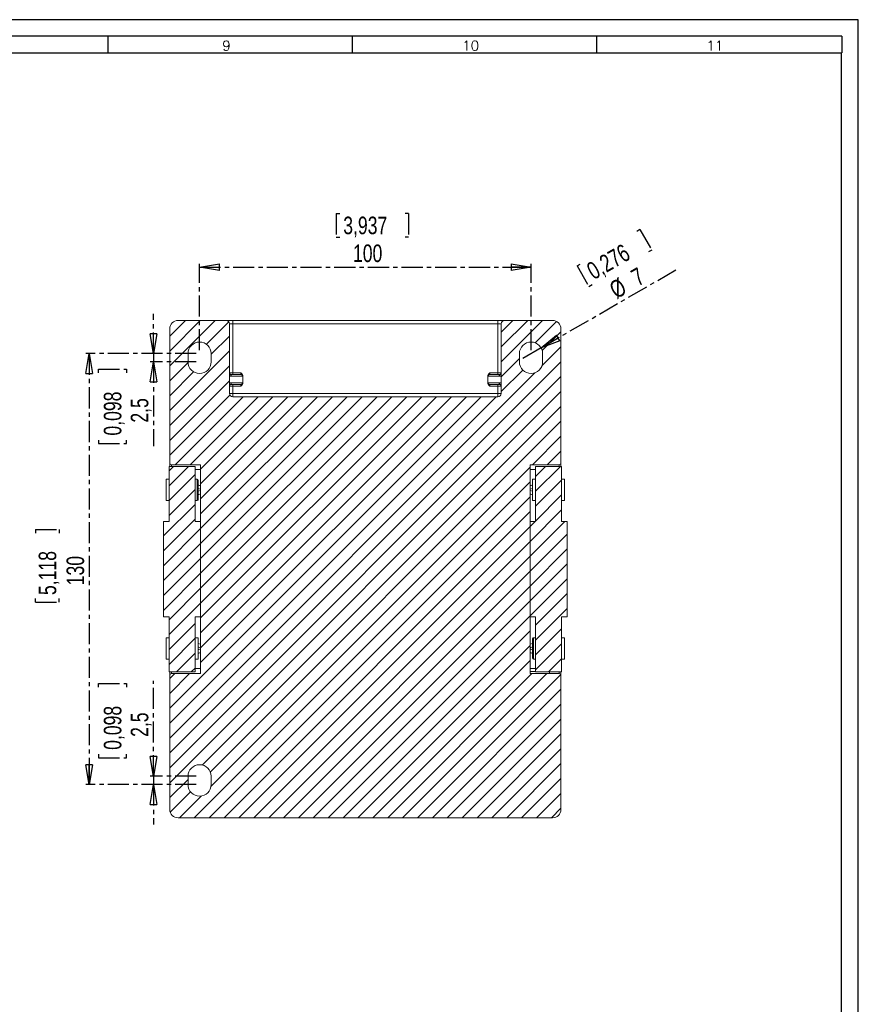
# Model space of a CAD drawing. Header units: millimetres. Extents: x 0 to 841, y 0 to 594.
# Tile 12 of 12: x 588 to 841, y 297 to 594. Entities that reach past the tile are written whole.
import ezdxf

# ---------------------------------------------------------------- set-up
doc = ezdxf.new("R2010")
doc.units = ezdxf.units.MM
doc.linetypes.add('CENTER', pattern=[10.16, 6.35, -1.27, 1.27, -1.27])
doc.layers.add('CENTRO', color=7, linetype='CENTER')
doc.layers.add('FORMATO', color=7, linetype='Continuous')
doc.styles.add('SLDTEXTSTYLE0', font='ROMANS')
doc.styles.add('SLDTEXTSTYLE3', font='TXT', dxfattribs={"width": 0.75})
doc.dimstyles.new('SLDDIMSTYLE0', dxfattribs={"dimtxt": 5.291667, "dimasz": 6, "dimexe": 0, "dimexo": 0.0625, "dimgap": 1.322917, "dimtad": 1, "dimdec": 1, "dimrnd": 1e-09, "dimzin": 12, "dimdsep": 46, "dimtxsty": 'SLDTEXTSTYLE3', "dimblk1": 'CLOSED', "dimblk2": 'CLOSED', "dimsah": 1, "dimcen": 0.09, "dimadec": 0, "dimazin": 3, "dimtfac": 1, "dimtdec": 1, "dimtofl": 0, "dimtmove": 0, "dimatfit": 3, "dimldrblk": 'CLOSED', "dimfxl": 0, "dimfrac": 2, "dimtolj": 1, "dimtzin": 12, "dimarcsym": 0})
doc.dimstyles.new('SLDDIMSTYLE1', dxfattribs={"dimtxt": 5.291667, "dimasz": 6, "dimexe": 0, "dimexo": 0.0625, "dimgap": 1.322917, "dimtad": 1, "dimdec": 1, "dimrnd": 1e-09, "dimzin": 12, "dimdsep": 46, "dimtxsty": 'SLDTEXTSTYLE3', "dimblk1": 'CLOSED', "dimblk2": 'CLOSED', "dimsah": 1, "dimcen": 0.09, "dimadec": 0, "dimazin": 3, "dimtfac": 1, "dimtdec": 1, "dimtmove": 0, "dimatfit": 0, "dimldrblk": 'CLOSED', "dimfxl": 0, "dimfrac": 2, "dimtolj": 1, "dimtzin": 12, "dimarcsym": 0})
doc.dimstyles.new('SLDDIMSTYLE2', dxfattribs={"dimtxt": 5.291667, "dimasz": 6, "dimexe": 0, "dimexo": 0.0625, "dimgap": 1.322917, "dimtad": 1, "dimdec": 1, "dimrnd": 1e-09, "dimzin": 12, "dimdsep": 46, "dimtxsty": 'SLDTEXTSTYLE3', "dimblk1": 'NONE', "dimblk2": 'CLOSED', "dimsah": 1, "dimcen": 0, "dimadec": 0, "dimazin": 3, "dimtfac": 1, "dimtdec": 1, "dimtmove": 0, "dimatfit": 3, "dimldrblk": 'NONE', "dimfxl": 0, "dimfrac": 2, "dimtolj": 1, "dimtzin": 12, "dimarcsym": 0})

# ---------------------------------------------------------------- blocks, each defined once
blk = doc.blocks.new('_CLOSED')
at = {"color": 0, "linetype": 'ByBlock', "lineweight": -2}
for p, q in [((-1, 0.166667), (0, 0)), ((-1, 0.166667), (-1, -0.166667)), ((0, 0), (-1, -0.166667)), ((0, 0), (-1, 0))]:
    blk.add_line(p, q, dxfattribs=at)
blk = doc.blocks.new('_D_7')
at = {"layer": 'CENTRO', "color": 7}
for p, q in [((683.45, 535.54), (683.45, 528.4)), ((683.45, 535.54), (684.52, 535.54)), ((705.32, 535.54), (704.25, 535.54)), ((705.32, 535.54), (705.32, 528.4)), ((683.45, 528.4), (684.52, 528.4)), ((705.32, 528.4), (704.25, 528.4)), ((642.25, 494.27), (642.25, 520.37)), ((742.25, 494.27), (742.25, 520.37)), ((642.25, 519.37), (742.25, 519.37))]:
    blk.add_line(p, q, dxfattribs=at)
at = {"layer": 'CENTRO', "color": 7, "xscale": 6, "yscale": 6, "rotation": 180.0000000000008}
blk.add_blockref('_CLOSED', (642.25, 519.37, 8.77), dxfattribs=at)
at = {"layer": 'CENTRO', "color": 7, "xscale": 6, "yscale": 6}
blk.add_blockref('_CLOSED', (742.25, 519.37, 8.77), dxfattribs=at)
at = {"layer": 'CENTRO', "color": 7, "char_height": 5.292, "attachment_point": 1, "style": 'SLDTEXTSTYLE3'}
for s, insert in [('3,937', (685.59, 534.59)), ('100', (688.53, 526.19))]:
    blk.add_mtext(s, dxfattribs=dict(at, insert=insert))
blk = doc.blocks.new('_D_8')
at = {"layer": 'CENTRO', "color": 7}
for p, q in [((775.1, 530.67), (774.17, 530.14)), ((775.1, 530.67), (778.67, 524.49)), ((778.67, 524.49), (777.74, 523.95)), ((756.16, 519.74), (757.09, 520.27)), ((745.28, 495.02), (785.94, 518.5)), ((756.16, 519.74), (759.73, 513.55)), ((759.73, 513.55), (760.66, 514.09)), ((745.28, 495.02), (739.22, 491.52))]:
    blk.add_line(p, q, dxfattribs=at)
at = {"layer": 'CENTRO', "color": 7, "xscale": 6, "yscale": 6, "rotation": 210.0000000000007}
blk.add_blockref('_CLOSED', (745.28, 495.02, 8.77), dxfattribs=at)
at = {"layer": 'CENTRO', "color": 7, "attachment_point": 1, "rotation": 30, "style": 'SLDTEXTSTYLE3'}
for s, insert, char_height in [('0,276', (758.49, 519.98), 5.292), ('7', (771.89, 518.02), 5.29), ('%%c', (765.34, 514.24), 5.292)]:
    blk.add_mtext(s, dxfattribs=dict(at, insert=insert, char_height=char_height))
blk = doc.blocks.new('_NONE')
blk = doc.blocks.new('_D_9')
at = {"layer": 'CENTRO', "color": 7}
for p, q in [((641.25, 493.27), (607.92, 493.27)), ((608.92, 493.27), (608.92, 363.27)), ((592.74, 440.18), (599.89, 440.18)), ((592.74, 440.18), (592.74, 439.11)), ((599.89, 440.18), (599.89, 439.11)), ((592.74, 418.31), (592.74, 419.38)), ((599.89, 418.31), (599.89, 419.38)), ((592.74, 418.31), (599.89, 418.31)), ((641.25, 363.27), (607.92, 363.27))]:
    blk.add_line(p, q, dxfattribs=at)
at = {"layer": 'CENTRO', "color": 7, "xscale": 6, "yscale": 6}
for p, rotation in [((608.92, 493.27, 8.77), 90.0000000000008), ((608.92, 363.27, 8.77), 270.0000000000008)]:
    blk.add_blockref('_CLOSED', p, dxfattribs=dict(at, rotation=rotation))
at = {"layer": 'CENTRO', "color": 7, "char_height": 5.292, "attachment_point": 1, "rotation": 90, "style": 'SLDTEXTSTYLE3'}
for s, insert in [('5,118', (593.7, 420.45)), ('130', (602.1, 423.39))]:
    blk.add_mtext(s, dxfattribs=dict(at, insert=insert))
blk = doc.blocks.new('_D_10')
at = {"layer": 'CENTRO'}
for p, q in [((628.3, 493.27), (628.3, 505.27)), ((641.25, 493.27), (627.3, 493.27)), ((628.3, 493.27), (628.3, 490.77)), ((641.25, 490.77), (627.3, 490.77)), ((628.3, 490.77), (628.3, 465.34)), ((611.77, 487.49), (611.77, 488.56)), ((611.77, 488.56), (620.18, 488.56)), ((620.18, 488.56), (620.18, 487.49)), ((611.77, 467.21), (611.77, 466.14)), ((620.18, 466.14), (620.18, 467.21)), ((611.77, 466.14), (620.18, 466.14))]:
    blk.add_line(p, q, dxfattribs=at)
at = {"layer": 'CENTRO', "xscale": 6, "yscale": 6}
for p, rotation in [((628.3, 493.27, 8.77), 270.0000000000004), ((628.3, 490.77, 8.77), 90.0000000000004)]:
    blk.add_blockref('_CLOSED', p, dxfattribs=dict(at, rotation=rotation))
at = {"layer": 'CENTRO', "char_height": 5.292, "attachment_point": 1, "rotation": 90, "style": 'SLDTEXTSTYLE3'}
for s, insert in [('0,098', (613.35, 468.55)), ('2,5', (621.48, 472.46))]:
    blk.add_mtext(s, dxfattribs=dict(at, insert=insert))
blk = doc.blocks.new('_D_11')
at = {"layer": 'CENTRO'}
for p, q in [((611.77, 392.68), (611.77, 393.75)), ((611.77, 393.75), (620.18, 393.75)), ((620.18, 393.75), (620.18, 392.68)), ((628.3, 365.77), (628.3, 394.56)), ((611.77, 372.41), (611.77, 371.33)), ((611.77, 371.33), (620.18, 371.33)), ((620.18, 371.33), (620.18, 372.41)), ((641.25, 365.77), (627.3, 365.77)), ((628.3, 365.77), (628.3, 363.27)), ((641.25, 363.27), (627.3, 363.27)), ((628.3, 363.27), (628.3, 351.27))]:
    blk.add_line(p, q, dxfattribs=at)
at = {"layer": 'CENTRO', "xscale": 6, "yscale": 6}
for p, rotation in [((628.3, 365.77, 8.77), 270.000000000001), ((628.3, 363.27, 8.77), 90.00000000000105)]:
    blk.add_blockref('_CLOSED', p, dxfattribs=dict(at, rotation=rotation))
at = {"layer": 'CENTRO', "char_height": 5.292, "attachment_point": 1, "rotation": 90, "style": 'SLDTEXTSTYLE3'}
for s, insert in [('0,098', (613.35, 373.75)), ('2,5', (621.48, 377.66))]:
    blk.add_mtext(s, dxfattribs=dict(at, insert=insert))

msp = doc.modelspace()

# ---------------------------------------------------------------- hatches: boundary and pattern name
at = {"linetype": 'Continuous', "lineweight": 0}
h = msp.add_hatch(dxfattribs=at)
h.set_pattern_fill('ANSI31', style=0)
edge = h.paths.add_edge_path(flags=0)
edge.add_arc((732.25, 481.27), 1, 270, 360, ccw=False)
edge.add_line((732.25, 480.27), (652.25, 480.27))
edge.add_arc((652.25, 481.27), 1, 180, 270, ccw=False)
edge.add_line((651.25, 481.27), (651.25, 502.27))
edge.add_arc((650.25, 502.27), 1, 0, 89.9999)
edge.add_line((650.25, 503.27), (635.75, 503.27))
edge.add_arc((635.75, 500.77), 2.5, 90, 180)
edge.add_line((633.25, 500.77), (633.25, 460.27))
edge.add_arc((633.75, 460.27), 0.5, 180, 270)
edge.add_line((633.75, 459.77), (642.55, 459.77))
edge.add_line((642.55, 459.77), (642.55, 396.77))
edge.add_line((642.55, 396.77), (633.75, 396.77))
edge.add_arc((633.75, 396.27), 0.5, 90, 180)
edge.add_line((633.25, 396.27), (633.25, 355.77))
edge.add_arc((635.75, 355.77), 2.5, 180, 270)
edge.add_line((635.75, 353.27), (748.75, 353.27))
edge.add_arc((748.75, 355.77), 2.5, 270, 360)
edge.add_line((751.25, 355.77), (751.25, 396.27))
edge.add_arc((750.75, 396.27), 0.5, 0, 90)
edge.add_line((750.75, 396.77), (741.95, 396.77))
edge.add_line((741.95, 396.77), (741.95, 459.77))
edge.add_line((741.95, 459.77), (750.75, 459.77))
edge.add_arc((750.75, 460.27), 0.5, 270, 360)
edge.add_line((751.25, 460.27), (751.25, 500.77))
edge.add_arc((748.75, 500.77), 2.5, 360, 450)
edge.add_line((748.75, 503.27), (734.25, 503.27))
edge.add_arc((734.25, 502.27), 1, 90.0001, 180)
edge.add_line((733.25, 502.27), (733.25, 481.27))
edge = h.paths.add_edge_path(flags=0)
edge.add_arc((642.25, 490.77), 3.5, -180, 0, ccw=False)
edge.add_line((638.75, 490.77), (638.75, 493.27))
edge.add_arc((642.25, 493.27), 3.5, 0, 180, ccw=False)
edge.add_line((645.75, 493.27), (645.75, 490.77))
edge = h.paths.add_edge_path(flags=0)
edge.add_arc((642.25, 365.77), 3.5, 0, 180, ccw=False)
edge.add_line((645.75, 365.77), (645.75, 363.27))
edge.add_arc((642.25, 363.27), 3.5, -180, 0, ccw=False)
edge.add_line((638.75, 363.27), (638.75, 365.77))
edge = h.paths.add_edge_path(flags=0)
edge.add_arc((742.25, 490.77), 3.5, -180, 0, ccw=False)
edge.add_line((738.75, 490.77), (738.75, 493.27))
edge.add_arc((742.25, 493.27), 3.5, 0, 180, ccw=False)
edge.add_line((745.75, 493.27), (745.75, 490.77))
h = msp.add_hatch(dxfattribs=at)
h.set_pattern_fill('ANSI31', style=0)
h.paths.add_polyline_path([(642.55, 442.65), (640.88, 442.65), (640.88, 459.27), (633.02, 459.27), (633.02, 442.65), (631.35, 442.65), (631.35, 413.9), (633.02, 413.9), (633.02, 397.27), (640.88, 397.27), (640.88, 413.9), (642.55, 413.9)], flags=0)
h = msp.add_hatch(dxfattribs=at)
h.set_pattern_fill('ANSI31', style=0)
h.paths.add_polyline_path([(741.95, 413.9), (743.62, 413.9), (743.62, 397.27), (751.48, 397.27), (751.48, 413.9), (753.15, 413.9), (753.15, 442.65), (751.48, 442.65), (751.48, 459.27), (743.62, 459.27), (743.62, 442.65), (741.95, 442.65)], flags=0)

# ---------------------------------------------------------------- linework, layer by layer
at = {"color": 7, "linetype": 'Continuous', "lineweight": 15}
for p, q in [((635.75, 503.27), (650.25, 503.27)), ((650.25, 503.27), (652.25, 503.27)), ((651.25, 481.27), (651.25, 502.27)), ((651.25, 502.27), (652.25, 502.27)), ((652.25, 503.27), (652.25, 502.27)), ((652.25, 503.27), (732.25, 503.27)), ((652.25, 487.47), (652.25, 502.27)), ((652.25, 502.27), (732.25, 502.27)), ((732.25, 503.27), (732.25, 502.27)), ((732.25, 503.27), (734.25, 503.27)), ((732.25, 502.27), (732.25, 487.47)), ((732.25, 502.27), (733.25, 502.27)), ((733.25, 481.27), (733.25, 502.27)), ((734.25, 503.27), (748.75, 503.27)), ((633.25, 460.27), (633.25, 500.77)), ((751.25, 500.77), (751.25, 460.27)), ((638.75, 493.27), (638.75, 490.77)), ((645.75, 490.77), (645.75, 493.27)), ((738.75, 490.77), (738.75, 493.27)), ((745.75, 493.27), (745.75, 490.77)), ((652.25, 487.47), (651.25, 487.47)), ((652.25, 486.97), (652.25, 487.47)), ((654.71, 487.47), (652.25, 487.47)), ((732.25, 487.47), (729.78, 487.47)), ((732.25, 487.47), (732.25, 486.97)), ((733.25, 487.47), (732.25, 487.47)), ((655.21, 486.47), (651.82, 486.47)), ((651.82, 484.47), (655.21, 484.47)), ((654.81, 486.95), (654.71, 486.97)), ((655.25, 484.34), (655.25, 486.61)), ((729.25, 486.6), (729.25, 484.34)), ((732.68, 486.47), (729.29, 486.47)), ((729.29, 484.47), (732.68, 484.47)), ((729.68, 486.95), (729.78, 486.97)), ((651.25, 483.47), (652.25, 483.47)), ((652.25, 483.47), (652.25, 483.97)), ((652.25, 481.27), (652.25, 483.47)), ((652.25, 483.47), (654.71, 483.47)), ((732.25, 481.27), (652.25, 481.27)), ((654.81, 483.99), (654.71, 483.97)), ((729.68, 483.99), (729.78, 483.97)), ((729.78, 483.47), (732.25, 483.47)), ((732.25, 483.97), (732.25, 483.47)), ((732.25, 483.47), (732.25, 481.27)), ((732.25, 483.47), (733.25, 483.47)), ((732.25, 481.27), (732.25, 480.27)), ((652.25, 480.27), (732.25, 480.27)), ((633.02, 442.65), (633.02, 459.27)), ((640.88, 459.27), (633.02, 459.27)), ((633.25, 459.27), (633.25, 460.27)), ((642.55, 459.77), (633.75, 459.77)), ((640.88, 459.27), (640.88, 442.65)), ((642.55, 459.77), (642.55, 396.77)), ((741.95, 459.77), (741.95, 396.77)), ((741.95, 459.77), (750.75, 459.77)), ((743.62, 442.65), (743.62, 459.27)), ((743.62, 459.27), (751.48, 459.27)), ((751.25, 460.27), (751.25, 459.27)), ((751.48, 459.27), (751.48, 442.65)), ((633.02, 455.39), (632.12, 455.39)), ((632.12, 448.97), (632.12, 455.39)), ((641.53, 455.39), (640.88, 455.39)), ((641.78, 455.14), (641.78, 449.22)), ((743.62, 455.39), (742.72, 455.39)), ((742.72, 455.39), (742.72, 448.97)), ((752.38, 455.39), (751.48, 455.39)), ((752.38, 455.39), (752.38, 448.97)), ((642.55, 453.44), (641.78, 453.7)), ((642.55, 453.43), (641.78, 453.64)), ((642.55, 452.34), (641.78, 452.6)), ((642.55, 452.03), (641.78, 451.76)), ((742.72, 453.7), (741.95, 453.44)), ((741.95, 453.43), (742.72, 453.64)), ((741.95, 452.34), (742.72, 452.6)), ((741.95, 452.03), (742.72, 451.76)), ((632.12, 448.97), (633.02, 448.97)), ((640.88, 448.97), (641.53, 448.97)), ((641.78, 450.66), (642.55, 450.93)), ((642.55, 450.93), (641.78, 450.72)), ((741.95, 450.93), (742.72, 450.66)), ((741.95, 450.93), (742.72, 450.72)), ((742.72, 448.97), (743.62, 448.97)), ((751.48, 448.97), (752.38, 448.97)), ((631.35, 442.65), (631.35, 413.9)), ((631.35, 442.65), (633.02, 442.65)), ((642.55, 442.65), (640.88, 442.65)), ((642.55, 413.9), (642.55, 442.65)), ((743.62, 442.65), (741.95, 442.65)), ((741.95, 442.65), (741.95, 413.9)), ((751.48, 442.65), (753.15, 442.65)), ((753.15, 413.9), (753.15, 442.65)), ((633.02, 413.9), (631.35, 413.9)), ((633.02, 397.27), (633.02, 413.9)), ((640.88, 413.9), (642.55, 413.9)), ((640.88, 413.9), (640.88, 397.27)), ((741.95, 413.9), (743.62, 413.9)), ((743.62, 397.27), (743.62, 413.9)), ((751.48, 413.9), (751.48, 397.27)), ((753.15, 413.9), (751.48, 413.9)), ((633.02, 407.57), (632.12, 407.57)), ((632.12, 401.15), (632.12, 407.57)), ((641.78, 407.57), (640.88, 407.57)), ((641.78, 401.15), (641.78, 407.57)), ((742.72, 401.4), (742.72, 407.32)), ((743.62, 407.57), (742.97, 407.57)), ((752.38, 407.57), (751.48, 407.57)), ((752.38, 407.57), (752.38, 401.15)), ((642.55, 405.62), (641.78, 405.88)), ((642.55, 405.61), (641.78, 405.82)), ((642.55, 404.52), (641.78, 404.78)), ((642.55, 404.21), (641.78, 403.94)), ((742.72, 405.88), (741.95, 405.62)), ((741.95, 405.61), (742.72, 405.82)), ((741.95, 404.52), (742.72, 404.78)), ((741.95, 404.21), (742.72, 403.94)), ((632.12, 401.15), (633.02, 401.15)), ((640.88, 401.15), (641.78, 401.15)), ((641.78, 402.84), (642.55, 403.11)), ((642.55, 403.11), (641.78, 402.9)), ((741.95, 403.11), (742.72, 402.84)), ((741.95, 403.11), (742.72, 402.9)), ((742.97, 401.15), (743.62, 401.15)), ((751.48, 401.15), (752.38, 401.15)), ((640.88, 397.27), (633.02, 397.27)), ((633.25, 396.27), (633.25, 397.27)), ((633.25, 355.77), (633.25, 396.27)), ((633.75, 396.77), (642.55, 396.77)), ((741.95, 397.34), (743.62, 397.34)), ((750.75, 396.77), (741.95, 396.77)), ((743.62, 397.27), (751.48, 397.27)), ((747.83, 397.27), (747.83, 396.77)), ((751.25, 397.27), (751.25, 396.27)), ((751.25, 396.27), (751.25, 355.77)), ((638.75, 363.27), (638.75, 365.77)), ((645.75, 365.77), (645.75, 363.27)), ((748.75, 353.27), (635.75, 353.27))]:
    msp.add_line(p, q, dxfattribs=at)
at = {"color": 8, "linetype": 'Continuous', "lineweight": 15}
for p, q in [((633.75, 459.27), (633.75, 459.77)), ((642.55, 458.27), (640.88, 458.27)), ((741.95, 458.27), (743.62, 458.27)), ((750.75, 459.77), (750.75, 459.27)), ((641.53, 448.97), (641.53, 455.39)), ((742.97, 407.57), (742.97, 401.15)), ((640.88, 398.27), (642.55, 398.27)), ((741.95, 398.27), (743.62, 398.27)), ((633.75, 396.77), (633.75, 397.27)), ((750.75, 397.27), (750.75, 396.77))]:
    msp.add_line(p, q, dxfattribs=at)
at = {"color": 7, "linetype": 'Continuous', "lineweight": 15}
for centre, radius, start, end in [((635.75, 500.77), 2.5, 90, 180), ((650.25, 502.27), 1, 0, 89.9999), ((734.25, 502.27), 1, 90.0001, 180), ((748.75, 500.77), 2.5, 360, 90), ((642.25, 493.27), 3.5, 360, 180), ((742.25, 493.27), 3.5, 360, 180), ((642.25, 490.77), 3.5, 180, 0), ((742.25, 490.77), 3.5, 180, 0), ((652.25, 481.27), 1, 180, 270), ((732.25, 481.27), 1, 270, 360), ((633.75, 460.27), 0.5, 180, 270), ((750.75, 460.27), 0.5, 270, 360), ((641.53, 455.14), 0.25, 0, 90), ((641.53, 449.22), 0.25, 270, 0), ((742.97, 407.32), 0.25, 90, 180), ((742.97, 401.4), 0.25, 180, 270), ((633.75, 396.27), 0.5, 90, 180), ((750.75, 396.27), 0.5, 0, 90), ((642.25, 365.77), 3.5, 360, 180), ((642.25, 363.27), 3.5, 180, 0), ((635.75, 355.77), 2.5, 180, 270), ((748.75, 355.77), 2.5, 270, 0)]:
    msp.add_arc(centre, radius, start, end, dxfattribs=at)
for points, knots in [([(651.25, 487.47), (651.25, 487.44), (651.25, 487.38), (651.28, 487.28), (651.34, 487.18), (651.43, 487.08), (651.54, 487.01), (651.66, 486.98), (651.73, 486.97), (651.75, 486.97)], [0.2213335, 0.2213335, 0.2213335, 0.2213335, 0.2805342, 0.3548535, 0.4364153, 0.5253107, 0.6235985, 0.7340145, 0.7812465, 0.7812465, 0.7812465, 0.7812465]), ([(655.25, 486.61), (655.25, 486.63), (655.25, 486.69), (655.23, 486.77), (655.21, 486.84), (655.18, 486.92), (655.14, 486.99), (655.1, 487.06), (655.05, 487.12), (655, 487.19), (654.94, 487.24), (654.88, 487.31), (654.8, 487.39), (654.74, 487.44), (654.71, 487.47)], [0, 0, 0, 0, 0.077333, 0.154518, 0.231597, 0.308581, 0.385503, 0.462407, 0.539351, 0.616308, 0.693076, 0.769634, 0.884468, 1, 1, 1, 1]), ([(729.78, 487.47), (729.75, 487.44), (729.68, 487.36), (729.57, 487.26), (729.46, 487.14), (729.37, 487.02), (729.3, 486.89), (729.26, 486.75), (729.25, 486.65), (729.25, 486.6)], [0, 0, 0, 0, 0.14608, 0.291438, 0.437378, 0.583518, 0.72957, 0.864608, 1, 1, 1, 1]), ([(732.75, 486.97), (732.76, 486.97), (732.81, 486.97), (732.9, 486.99), (733.02, 487.04), (733.11, 487.11), (733.17, 487.2), (733.22, 487.3), (733.24, 487.39), (733.25, 487.45), (733.25, 487.47)], [0.2188851, 0.2188851, 0.2188851, 0.2188851, 0.2371602, 0.3361932, 0.4249543, 0.5062186, 0.583339, 0.6570242, 0.7265156, 0.7787922, 0.7787922, 0.7787922, 0.7787922]), ([(651.82, 486.47), (651.79, 486.47), (651.72, 486.47), (651.62, 486.48), (651.51, 486.51), (651.38, 486.54), (651.29, 486.58), (651.25, 486.6)], [0, 0, 0, 0, 0.167383, 0.333775, 0.500165, 0.750669, 1, 1, 1, 1]), ([(651.25, 484.34), (651.28, 484.35), (651.34, 484.38), (651.43, 484.41), (651.54, 484.44), (651.67, 484.47), (651.77, 484.47), (651.82, 484.47)], [0, 0, 0, 0, 0.1663057, 0.3326337, 0.5000032, 0.7494298, 1, 1, 1, 1]), ([(651.75, 486.97), (651.75, 486.97), (651.76, 486.97), (651.79, 486.92), (651.81, 486.73), (651.82, 486.56), (651.82, 486.47), (651.82, 486.47)], [0.000054, 0.000054, 0.000054, 0.000054, 0.011885, 0.527661, 1.043436, 1.559211, 1.570801, 1.570801, 1.570801, 1.570801]), ([(651.75, 486.97), (651.81, 486.97), (651.93, 486.97), (652.12, 486.97), (652.33, 486.97), (652.56, 486.97), (652.9, 486.97), (653.31, 486.97), (653.73, 486.97), (654.1, 486.97), (654.34, 486.97), (654.5, 486.97), (654.59, 486.97), (654.67, 486.97), (654.7, 486.97), (654.71, 486.97)], [0, 0, 0, 0, 0.041709, 0.083358, 0.125066, 0.187529, 0.250115, 0.375062, 0.500009, 0.624956, 0.749904, 0.812366, 0.874952, 0.937415, 1, 1, 1, 1]), ([(651.82, 484.47), (651.82, 484.47), (651.82, 484.38), (651.81, 484.21), (651.79, 484.02), (651.76, 483.97), (651.75, 483.97), (651.75, 483.97)], [0.000054, 0.000054, 0.000054, 0.000054, 0.011647, 0.527421, 1.043196, 1.558971, 1.570802, 1.570802, 1.570802, 1.570802]), ([(654.71, 486.97), (654.72, 486.97), (654.72, 486.97), (654.73, 486.98), (654.74, 486.98)], [0.21888507, 0.21888507, 0.21888507, 0.21888507, 0.23716016, 0.28887351, 0.28887351, 0.28887351, 0.28887351]), ([(654.71, 483.47), (654.75, 483.51), (654.82, 483.58), (654.93, 483.68), (655.03, 483.8), (655.12, 483.92), (655.19, 484.06), (655.24, 484.19), (655.25, 484.29), (655.25, 484.34)], [0, 0, 0, 0, 0.14611, 0.291499, 0.437467, 0.583632, 0.729721, 0.864698, 1, 1, 1, 1]), ([(655.21, 486.47), (655.21, 486.47), (655.22, 486.47), (655.23, 486.48), (655.24, 486.5), (655.25, 486.53), (655.25, 486.56), (655.25, 486.59), (655.25, 486.61)], [0, 0, 0, 0, 0.166673, 0.333377, 0.500072, 0.666703, 0.833319, 1, 1, 1, 1]), ([(655.21, 484.47), (655.21, 484.47), (655.22, 484.47), (655.23, 484.46), (655.24, 484.44), (655.25, 484.4), (655.25, 484.36), (655.25, 484.34)], [0, 0, 0, 0, 0.167895, 0.334302, 0.500165, 0.750553, 1, 1, 1, 1]), ([(729.29, 486.47), (729.29, 486.47), (729.28, 486.47), (729.27, 486.48), (729.26, 486.51), (729.25, 486.54), (729.25, 486.58), (729.25, 486.6)], [0, 0, 0, 0, 0.1673829, 0.3337747, 0.5001653, 0.7506693, 1, 1, 1, 1]), ([(729.29, 484.47), (729.29, 484.47), (729.28, 484.47), (729.27, 484.46), (729.26, 484.44), (729.25, 484.41), (729.25, 484.38), (729.25, 484.35), (729.25, 484.34)], [0, 0, 0, 0, 0.166424, 0.333146, 0.500082, 0.66702, 0.833707, 1, 1, 1, 1]), ([(729.25, 484.34), (729.25, 484.31), (729.25, 484.26), (729.27, 484.18), (729.29, 484.1), (729.32, 484.02), (729.36, 483.95), (729.4, 483.88), (729.45, 483.82), (729.5, 483.76), (729.56, 483.7), (729.62, 483.63), (729.7, 483.56), (729.76, 483.5), (729.78, 483.47)], [0, 0, 0, 0, 0.077354, 0.154551, 0.231632, 0.308612, 0.385536, 0.46245, 0.539401, 0.616356, 0.693134, 0.769694, 0.884499, 1, 1, 1, 1]), ([(729.76, 486.98), (729.76, 486.98), (729.77, 486.97), (729.78, 486.97), (729.78, 486.97)], [0.71125717, 0.71125717, 0.71125717, 0.71125717, 0.73401446, 0.78124649, 0.78124649, 0.78124649, 0.78124649]), ([(732.75, 486.97), (732.38, 486.97), (732.02, 486.97), (731.35, 486.97), (731.04, 486.97), (730.51, 486.97), (730.29, 486.97), (729.95, 486.97), (729.84, 486.97), (729.78, 486.97)], [0, 0, 0, 0, 0.25, 0.25, 0.5, 0.5, 0.75, 0.75, 1, 1, 1, 1]), ([(732.68, 486.47), (732.68, 486.47), (732.68, 486.56), (732.68, 486.73), (732.71, 486.92), (732.74, 486.97), (732.75, 486.97), (732.75, 486.97)], [0.000005, 0.000005, 0.000005, 0.000005, 0.011853, 0.527551, 1.043249, 1.558947, 1.57079, 1.57079, 1.57079, 1.57079]), ([(733.25, 486.61), (733.22, 486.59), (733.16, 486.56), (733.07, 486.53), (732.96, 486.5), (732.83, 486.48), (732.73, 486.47), (732.68, 486.47)], [0, 0, 0, 0, 0.166413, 0.332721, 0.500007, 0.748801, 1, 1, 1, 1]), ([(732.75, 483.97), (732.75, 483.97), (732.74, 483.97), (732.71, 484.02), (732.68, 484.21), (732.68, 484.38), (732.68, 484.47), (732.68, 484.47)], [0.000005, 0.000005, 0.000005, 0.000005, 0.011847, 0.527545, 1.043243, 1.558941, 1.57079, 1.57079, 1.57079, 1.57079]), ([(732.68, 484.47), (732.71, 484.47), (732.78, 484.47), (732.87, 484.46), (732.99, 484.44), (733.11, 484.4), (733.2, 484.36), (733.25, 484.34)], [0, 0, 0, 0, 0.167895, 0.334302, 0.500165, 0.750553, 1, 1, 1, 1]), ([(651.75, 483.97), (651.73, 483.97), (651.66, 483.97), (651.54, 483.93), (651.43, 483.86), (651.34, 483.77), (651.28, 483.66), (651.25, 483.56), (651.25, 483.5), (651.25, 483.47)], [0.2187562, 0.2187562, 0.2187562, 0.2187562, 0.26569, 0.3759855, 0.474199, 0.563102, 0.6447639, 0.7192409, 0.7786678, 0.7786678, 0.7786678, 0.7786678]), ([(652.25, 481.27), (652.22, 481.27), (652.16, 481.27), (652.07, 481.27), (652, 481.27), (651.94, 481.27), (651.83, 481.27), (651.69, 481.27), (651.54, 481.27), (651.43, 481.27), (651.35, 481.27), (651.29, 481.27), (651.26, 481.27), (651.25, 481.27), (651.25, 481.27)], [0, 0, 0, 0, 0.061156, 0.115771, 0.163799, 0.205249, 0.240166, 0.3793, 0.499998, 0.608344, 0.709037, 0.808989, 0.904817, 1, 1, 1, 1]), ([(651.75, 483.97), (652.12, 483.97), (652.48, 483.97), (653.15, 483.97), (653.46, 483.97), (653.99, 483.97), (654.21, 483.97), (654.55, 483.97), (654.66, 483.97), (654.71, 483.97)], [0, 0, 0, 0, 0.25, 0.25, 0.5, 0.5, 0.75, 0.75, 1, 1, 1, 1]), ([(652.25, 480.27), (652.25, 480.27), (652.25, 480.27), (652.25, 480.29), (652.25, 480.31), (652.25, 480.34), (652.25, 480.38), (652.25, 480.43), (652.25, 480.49), (652.25, 480.58), (652.25, 480.71), (652.25, 480.88), (652.25, 481.07), (652.25, 481.2), (652.25, 481.27)], [0, 0, 0, 0, 0.0588903, 0.1173011, 0.1761187, 0.2361474, 0.2980806, 0.3624849, 0.4297958, 0.500321, 0.6209897, 0.7601551, 0.8596084, 1, 1, 1, 1]), ([(654.74, 483.96), (654.73, 483.97), (654.72, 483.97), (654.72, 483.97), (654.71, 483.97)], [0.71113294, 0.71113294, 0.71113294, 0.71113294, 0.76177316, 0.78112202, 0.78112202, 0.78112202, 0.78112202]), ([(729.78, 483.97), (729.78, 483.97), (729.77, 483.97), (729.76, 483.96), (729.76, 483.96)], [0.21875616, 0.21875616, 0.21875616, 0.21875616, 0.26569004, 0.28874487, 0.28874487, 0.28874487, 0.28874487]), ([(729.78, 483.97), (729.84, 483.97), (729.95, 483.97), (730.29, 483.97), (730.51, 483.97), (731.04, 483.97), (731.35, 483.97), (732.02, 483.97), (732.38, 483.97), (732.75, 483.97)], [0, 0, 0, 0, 0.25, 0.25, 0.5, 0.5, 0.75, 0.75, 1, 1, 1, 1]), ([(733.25, 481.27), (733.25, 481.27), (733.25, 481.27), (733.23, 481.27), (733.22, 481.27), (733.2, 481.27), (733.16, 481.27), (733.09, 481.27), (732.96, 481.27), (732.83, 481.27), (732.69, 481.27), (732.55, 481.27), (732.4, 481.27), (732.3, 481.27), (732.25, 481.27)], [0, 0, 0, 0, 0.0611559, 0.1157709, 0.1637988, 0.2052485, 0.2401662, 0.3793004, 0.499998, 0.6083442, 0.7090374, 0.8089893, 0.9048166, 1, 1, 1, 1]), ([(733.25, 483.47), (733.25, 483.5), (733.24, 483.55), (733.22, 483.64), (733.18, 483.74), (733.11, 483.83), (733.02, 483.9), (732.9, 483.95), (732.81, 483.97), (732.76, 483.97), (732.75, 483.97)], [0.221212, 0.221212, 0.221212, 0.221212, 0.2725535, 0.3414645, 0.4147389, 0.4917413, 0.5731789, 0.6623003, 0.7617732, 0.781122, 0.781122, 0.781122, 0.781122])]:
    msp.add_open_spline(points, degree=3, knots=knots, dxfattribs=at)
at = {"color": 8, "linetype": 'Continuous', "lineweight": 15}
for points, knots in [([(654.74, 486.98), (654.74, 486.98), (654.75, 487), (654.75, 487.04), (654.74, 487.11), (654.73, 487.2), (654.72, 487.3), (654.71, 487.39), (654.71, 487.45), (654.71, 487.47)], [0.2888735, 0.2888735, 0.2888735, 0.2888735, 0.3361932, 0.4249543, 0.5062186, 0.583339, 0.6570242, 0.7265156, 0.7787922, 0.7787922, 0.7787922, 0.7787922]), ([(729.78, 487.47), (729.78, 487.44), (729.78, 487.38), (729.78, 487.28), (729.76, 487.18), (729.75, 487.08), (729.75, 487.01), (729.76, 486.99), (729.76, 486.98)], [0.2213335, 0.2213335, 0.2213335, 0.2213335, 0.2805342, 0.3548535, 0.4364153, 0.5253107, 0.6235985, 0.7112572, 0.7112572, 0.7112572, 0.7112572]), ([(655.21, 486.47), (655.2, 486.54), (655.19, 486.67), (655.07, 486.83), (654.94, 486.93), (654.84, 486.95), (654.81, 486.95)], [0, 0, 0, 0, 0.288169, 0.576338, 0.864509, 1, 1, 1, 1]), ([(655.21, 484.47), (655.2, 484.41), (655.19, 484.27), (655.07, 484.11), (654.94, 484.01), (654.84, 484), (654.81, 483.99)], [0, 0, 0, 0, 0.28817, 0.576337, 0.864509, 1, 1, 1, 1]), ([(729.29, 486.47), (729.3, 486.54), (729.31, 486.67), (729.43, 486.83), (729.56, 486.93), (729.65, 486.95), (729.68, 486.95)], [0, 0, 0, 0, 0.288193, 0.576387, 0.864586, 1, 1, 1, 1]), ([(729.29, 484.47), (729.3, 484.41), (729.31, 484.27), (729.43, 484.11), (729.56, 484.01), (729.65, 484), (729.68, 483.99)], [0, 0, 0, 0, 0.288199, 0.576392, 0.864591, 1, 1, 1, 1]), ([(654.71, 483.47), (654.71, 483.5), (654.71, 483.55), (654.72, 483.64), (654.73, 483.74), (654.74, 483.83), (654.75, 483.9), (654.75, 483.94), (654.74, 483.96), (654.74, 483.96)], [0.221212, 0.221212, 0.221212, 0.221212, 0.2725535, 0.3414645, 0.4147389, 0.4917413, 0.5731789, 0.6623003, 0.7111329, 0.7111329, 0.7111329, 0.7111329]), ([(729.76, 483.96), (729.76, 483.95), (729.75, 483.93), (729.75, 483.86), (729.76, 483.77), (729.78, 483.66), (729.78, 483.56), (729.78, 483.5), (729.78, 483.47)], [0.2887449, 0.2887449, 0.2887449, 0.2887449, 0.3759855, 0.474199, 0.563102, 0.6447639, 0.7192409, 0.7786678, 0.7786678, 0.7786678, 0.7786678])]:
    msp.add_open_spline(points, degree=3, knots=knots, dxfattribs=at)
at = {"layer": 'FORMATO'}
for p, q in [((841, 594), (0, 594)), ((841, 0), (841, 594)), ((836, 589), (25, 589)), ((614.6, 589), (614.6, 584)), ((688.3, 589), (688.3, 584)), ((762, 589), (762, 584)), ((836, 589), (836, 584)), ((25, 584), (836, 584)), ((835.95, 5), (835.95, 584))]:
    msp.add_line(p, q, dxfattribs=at)

# ---------------------------------------------------------------- texts
at = {"layer": 'FORMATO', "char_height": 3, "attachment_point": 2, "style": 'SLDTEXTSTYLE0'}
for s, insert in [('9', (650.36, 587.66)), ('10', (724.03, 587.66)), ('11', (797.73, 587.66))]:
    msp.add_mtext(s, dxfattribs=dict(at, insert=insert))

# ---------------------------------------------------------------- dimensions: what is measured, and where the dimension line sits
at = {"layer": 'CENTRO', "color": 7}
for base, p2, angle, picture, middle in [((742.25, 519.37), (742.25, 493.27), 0, '_D_7', (694.39, 519.37)), ((608.92, 363.27), (642.25, 363.27), 90, '_D_9', (608.92, 429.25))]:
    dim = msp.add_linear_dim(base=base, p1=(642.25, 493.27), p2=p2, angle=angle, dimstyle='SLDDIMSTYLE0', dxfattribs=at)
    dim.commit()
    dim.dimension.update_dxf_attribs({"geometry": picture, "text_midpoint": middle, "dimtype": 160})
dim = msp.add_diameter_dim_2p(p1=(739.22, 491.52), p2=(745.28, 495.02), dimstyle='SLDDIMSTYLE2', dxfattribs=at)
dim.commit()
dim.dimension.update_dxf_attribs({"geometry": '_D_8', "text_midpoint": (774.04, 511.62), "dimtype": 163})
at = {"layer": 'CENTRO'}
for base, p1, p2, picture, middle in [((628.3, 490.77), (642.25, 493.27), (642.25, 490.77), '_D_10', (628.3, 477.35)), ((628.3, 363.27), (642.25, 365.77), (642.25, 363.27), '_D_11', (628.3, 382.54))]:
    dim = msp.add_linear_dim(base=base, p1=p1, p2=p2, angle=90, dimstyle='SLDDIMSTYLE1', dxfattribs=at)
    dim.commit()
    dim.dimension.update_dxf_attribs({"geometry": picture, "text_midpoint": middle, "dimtype": 160})

doc.saveas('drawing.dxf')
